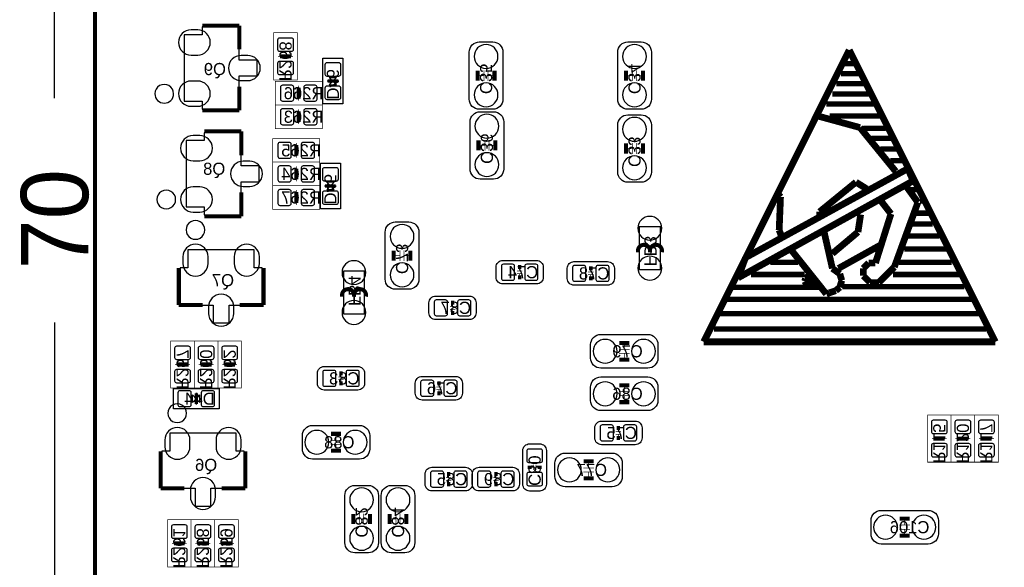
# Model space of a CAD drawing. Extents: x -4 to 120, y 0 to 74.
# Tile 2 of 10: x -3 to 34, y 18 to 38. Entities that reach past the tile are written whole.
import ezdxf

# ---------------------------------------------------------------- set-up
doc = ezdxf.new("R2010")
doc.units = 0
for name, color, linetype in [('BG_DIMENSION', 2, 'CONTINUOUS'), ('BG_OUTLINE', 23, 'CONTINUOUS'), ('BG_SILKSCREEN_BOTTOM', 23, 'CONTINUOUS'), ('PG_ASSEMBLY_BOTTOM', 231, 'CONTINUOUS'), ('PG_SILKSCREEN_BOTTOM', 23, 'CONTINUOUS'), ('PIN_BOTTOM', 132, 'CONTINUOUS'), ('RD_ASSEMBLY_BOTTOM', 254, 'CONTINUOUS')]:
    doc.layers.add(name, color=color, linetype=linetype)

msp = doc.modelspace()

# ---------------------------------------------------------------- linework, layer by layer
at = {"layer": 'BG_DIMENSION'}
for points in [[(-1.524, 35.5219), (-1.524, 69.99986)], [(-1.524, 27.0637), (-1.524, 0)]]:
    msp.add_lwpolyline(points, dxfattribs=at)
at = {"layer": 'BG_OUTLINE', "const_width": 0.1524}
msp.add_lwpolyline([(0, 1.4732), (0, 68.72986, -0.414214), (1.27, 69.99986), (118.72976, 69.99986, -0.414214), (119.99976, 68.72986), (119.99976, 1.27, -0.414214), (118.72976, 0), (1.27, 0, -0.414214), (0, 1.27), (0, 1.4732)], format="xyb", dxfattribs=at)
at = {"layer": 'BG_SILKSCREEN_BOTTOM'}
for points, const_width in [([(22.9616, 26.3398), (28.448, 37.338)], 0.254), ([(28.448, 37.338), (33.9598, 26.3398)], 0.254), ([(28.6766, 36.83), (28.2702, 36.83)], 0.2032), ([(28.8544, 36.449), (28.1432, 36.449)], 0.2032), ([(29.0068, 36.068), (27.9654, 36.068)], 0.2032), ([(29.1846, 35.687), (27.813, 35.687)], 0.2032), ([(29.3878, 35.306), (27.5844, 35.306)], 0.2032), ([(27.2796, 34.8488), (28.8544, 34.417)], 0.254), ([(29.591, 34.8488), (27.7114, 34.8488)], 0.2032), ([(28.8544, 34.417), (30.2006, 32.766)], 0.254), ([(29.8196, 34.3916), (28.9814, 34.3916)], 0.2032), ([(30.0482, 34.0106), (29.2862, 34.0106)], 0.2032), ([(30.2514, 33.6042), (29.6164, 33.6042)], 0.2032), ([(30.48, 33.1724), (29.9974, 33.1724)], 0.2032), ([(30.6578, 32.8676), (24.5364, 29.5148)], 0.254), ([(30.861, 32.4104), (30.6578, 32.8676)], 0.254), ([(24.257, 28.7528), (30.861, 32.4104)], 0.254), ([(28.702, 32.3596), (27.3304, 31.242)], 0.254), ([(29.1084, 32.1056), (28.702, 32.3596)], 0.254), ([(25.8572, 31.8008), (25.7556, 31.9278)], 0.254), ([(30.6324, 32.1564), (31.0388, 31.5976)], 0.254), ([(31.115, 32.0802), (30.7594, 32.0802)], 0.2032), ([(25.8064, 30.5562), (25.8572, 31.8008)], 0.254), ([(30.0228, 31.1658), (29.6672, 31.623)], 0.254), ([(31.0388, 31.5976), (30.1498, 29.1592)], 0.254), ([(31.2928, 31.6484), (31.115, 31.6484)], 0.2032), ([(27.3304, 31.242), (27.3304, 31.0388)], 0.254), ([(28.8798, 31.1404), (28.7782, 30.48)], 0.254), ([(29.4386, 29.3116), (30.0228, 31.1658)], 0.254), ([(31.4706, 31.1912), (30.988, 31.1912)], 0.2032), ([(31.5976, 30.7848), (30.8102, 30.7848)], 0.2032), ([(25.908, 30.2768), (25.8064, 30.5562)], 0.254), ([(27.5082, 30.4546), (27.813, 29.1084)], 0.254), ([(28.7782, 30.48), (27.813, 29.6672)], 0.254), ([(29.6418, 29.9974), (28.0416, 29.1084)], 0.254), ([(31.8516, 30.3276), (30.6832, 30.3276)], 0.2032), ([(27.5844, 28.1432), (26.289, 29.7688)], 0.254), ([(32.1056, 29.845), (30.5308, 29.845)], 0.2032), ([(24.5364, 29.5148), (24.257, 28.7528)], 0.254), ([(26.5176, 29.337), (25.4762, 29.337)], 0.2032), ([(28.9814, 29.1084), (29.1846, 29.3116)], 0.254), ([(29.1846, 29.3116), (29.4386, 29.3116)], 0.254), ([(32.3088, 29.337), (30.3276, 29.337)], 0.2032), ([(26.7716, 28.8798), (24.7396, 28.8798)], 0.2032), ([(27.813, 29.1084), (28.0924, 28.9052)], 0.254), ([(28.0924, 28.9052), (28.1686, 28.6512)], 0.254), ([(28.9814, 28.829), (28.9814, 29.1084)], 0.254), ([(30.1498, 29.1592), (29.5656, 28.575)], 0.254), ([(32.6898, 28.8798), (30.099, 28.8798)], 0.2032), ([(26.7716, 28.6258), (26.797, 28.7274)], 0.254), ([(26.8478, 28.4988), (26.7716, 28.6258)], 0.254), ([(26.797, 28.7274), (26.924, 28.829)], 0.254), ([(27.1526, 28.6512), (26.8478, 28.4988)], 0.254), ([(28.1686, 28.6512), (28.0924, 28.3972)], 0.254), ([(29.2354, 28.575), (28.9814, 28.829)], 0.254), ([(29.5656, 28.575), (29.2354, 28.575)], 0.254), ([(27.305, 28.3972), (24.0284, 28.3972)], 0.2032), ([(27.7114, 28.194), (27.5844, 28.1432)], 0.254), ([(27.94, 28.2702), (27.7114, 28.194)], 0.254), ([(28.0924, 28.3972), (27.94, 28.2702)], 0.254), ([(32.7914, 28.4226), (28.194, 28.4226)], 0.2032), ([(33.147, 27.94), (23.7744, 27.94)], 0.2032), ([(33.4264, 27.4066), (23.5458, 27.4066)], 0.2032), ([(33.6042, 26.8224), (23.3426, 26.8224)], 0.2032), ([(33.9598, 26.3398), (22.9616, 26.3398)], 0.254)]:
    msp.add_lwpolyline(points, dxfattribs=dict(at, const_width=const_width))
at = {"layer": 'PG_ASSEMBLY_BOTTOM'}
for points in [[(3.368802, 37.911024), (3.368802, 35.411156)], [(4.04368, 37.911024), (3.368802, 37.911024)], [(4.04368, 38.210998), (4.04368, 37.911024)], [(5.443728, 38.210998), (4.04368, 38.210998)], [(5.443728, 36.961064), (5.443728, 38.210998)], [(6.118606, 36.961064), (5.443728, 36.961064)], [(6.118606, 36.361116), (6.118606, 36.961064)], [(5.443728, 36.361116), (6.118606, 36.361116)], [(5.443728, 35.111182), (5.443728, 36.361116)], [(3.368802, 35.411156), (4.04368, 35.411156)], [(4.04368, 35.411156), (4.04368, 35.111182)], [(4.04368, 35.111182), (5.443728, 35.111182)], [(4.11988, 34.224722), (4.11988, 33.924748)], [(5.519928, 34.224722), (4.11988, 34.224722)], [(5.519928, 32.974788), (5.519928, 34.224722)], [(3.445002, 33.924748), (3.445002, 31.42488)], [(4.11988, 33.924748), (3.445002, 33.924748)], [(6.194806, 32.974788), (5.519928, 32.974788)], [(6.194806, 32.37484), (6.194806, 32.974788)], [(5.519928, 32.37484), (6.194806, 32.37484)], [(5.519928, 31.124906), (5.519928, 32.37484)], [(3.445002, 31.42488), (4.11988, 31.42488)], [(4.11988, 31.42488), (4.11988, 31.124906)], [(4.11988, 31.124906), (5.519928, 31.124906)], [(21.32965, 29.0703), (21.32965, 30.6705), (20.52955, 30.6705), (20.52955, 29.0703), (21.32965, 29.0703)], [(3.508756, 29.803598), (3.508756, 29.12872)], [(6.008624, 29.803598), (3.508756, 29.803598)], [(6.008624, 29.12872), (6.008624, 29.803598)], [(3.208782, 29.12872), (3.208782, 27.728672)], [(3.508756, 29.12872), (3.208782, 29.12872)], [(6.308598, 29.12872), (6.008624, 29.12872)], [(6.308598, 27.728672), (6.308598, 29.12872)], [(10.168636, 27.399234), (10.168636, 28.999434), (9.368536, 28.999434), (9.368536, 27.399234), (10.168636, 27.399234)], [(3.208782, 27.728672), (4.458716, 27.728672)], [(4.458716, 27.728672), (4.458716, 27.053794)], [(5.058664, 27.728672), (6.308598, 27.728672)], [(5.058664, 27.053794), (5.058664, 27.728672)], [(4.458716, 27.053794), (5.058664, 27.053794)], [(2.82448, 22.894798), (2.82448, 22.21992)], [(5.324348, 22.894798), (2.82448, 22.894798)], [(5.324348, 22.21992), (5.324348, 22.894798)], [(2.524506, 22.21992), (2.524506, 20.819872)], [(2.82448, 22.21992), (2.524506, 22.21992)], [(5.624322, 22.21992), (5.324348, 22.21992)], [(5.624322, 20.819872), (5.624322, 22.21992)], [(2.524506, 20.819872), (3.77444, 20.819872)], [(3.77444, 20.819872), (3.77444, 20.144994)], [(4.374388, 20.819872), (5.624322, 20.819872)], [(4.374388, 20.144994), (4.374388, 20.819872)], [(3.77444, 20.144994), (4.374388, 20.144994)]]:
    msp.add_lwpolyline(points, dxfattribs=at)
at = {"layer": 'PG_ASSEMBLY_BOTTOM', "const_width": 0.0254}
for points in [[(7.632954, 36.212018), (6.743954, 36.212018), (6.743954, 37.990018), (7.632954, 37.990018), (7.632954, 36.212018)], [(7.340854, 37.050218), (7.036054, 37.050218), (7.036054, 37.151818), (7.340854, 37.151818), (7.340854, 37.050218)], [(6.909054, 37.101018), (7.036054, 37.101018)], [(7.467854, 37.101018), (7.340854, 37.101018)], [(14.675104, 36.171632), (14.675104, 36.578032)], [(14.827504, 36.171632), (14.827504, 36.578032)], [(20.275296, 36.171632), (20.275296, 36.578032)], [(20.427696, 36.171632), (20.427696, 36.578032)], [(6.79704, 35.269932), (6.79704, 36.158932), (8.57504, 36.158932), (8.57504, 35.269932), (6.79704, 35.269932)], [(14.675104, 36.374832), (14.395704, 36.374832)], [(14.827504, 36.374832), (15.106904, 36.374832)], [(20.275296, 36.374832), (19.995896, 36.374832)], [(20.427696, 36.374832), (20.707096, 36.374832)], [(7.63524, 35.562032), (7.63524, 35.866832), (7.73684, 35.866832), (7.73684, 35.562032), (7.63524, 35.562032)], [(7.68604, 35.993832), (7.68604, 35.866832)], [(6.79704, 34.380932), (6.79704, 35.269932), (8.57504, 35.269932), (8.57504, 34.380932), (6.79704, 34.380932)], [(7.68604, 35.435032), (7.68604, 35.562032)], [(7.63524, 34.673032), (7.63524, 34.977832), (7.73684, 34.977832), (7.73684, 34.673032), (7.63524, 34.673032)], [(7.68604, 35.104832), (7.68604, 34.977832)], [(7.68604, 34.546032), (7.68604, 34.673032)], [(6.702552, 33.11525), (6.702552, 34.00425), (8.480552, 34.00425), (8.480552, 33.11525), (6.702552, 33.11525)], [(7.591552, 33.83915), (7.591552, 33.71215)], [(14.7066, 33.947354), (14.7066, 33.540954)], [(14.859, 33.947354), (14.859, 33.540954)], [(20.275296, 33.829752), (20.275296, 33.423352)], [(20.427696, 33.829752), (20.427696, 33.423352)], [(7.540752, 33.40735), (7.540752, 33.71215), (7.642352, 33.71215), (7.642352, 33.40735), (7.540752, 33.40735)], [(14.7066, 33.744154), (14.4272, 33.744154)], [(14.859, 33.744154), (15.1384, 33.744154)], [(20.275296, 33.626552), (19.995896, 33.626552)], [(20.427696, 33.626552), (20.707096, 33.626552)], [(6.702552, 32.22625), (6.702552, 33.11525), (8.480552, 33.11525), (8.480552, 32.22625), (6.702552, 32.22625)], [(7.591552, 33.28035), (7.591552, 33.40735)], [(7.540752, 32.51835), (7.540752, 32.82315), (7.642352, 32.82315), (7.642352, 32.51835), (7.540752, 32.51835)], [(7.591552, 32.95015), (7.591552, 32.82315)], [(7.591552, 32.39135), (7.591552, 32.51835)], [(6.702552, 31.33725), (6.702552, 32.22625), (8.480552, 32.22625), (8.480552, 31.33725), (6.702552, 31.33725)], [(7.540752, 31.62935), (7.540752, 31.93415), (7.642352, 31.93415), (7.642352, 31.62935), (7.540752, 31.62935)], [(7.591552, 32.06115), (7.591552, 31.93415)], [(7.591552, 31.50235), (7.591552, 31.62935)], [(11.5062, 29.3878), (11.5062, 29.7942)], [(11.6586, 29.3878), (11.6586, 29.7942)], [(11.5062, 29.591), (11.2268, 29.591)], [(11.6586, 29.591), (11.938, 29.591)], [(15.917672, 29.016452), (16.120872, 29.016452)], [(16.019272, 29.016452), (16.019272, 29.143452)], [(18.804128, 28.972256), (18.600928, 28.972256)], [(18.702528, 29.099256), (18.702528, 28.972256)], [(15.917672, 28.914852), (16.120872, 28.914852)], [(16.019272, 28.787852), (16.019272, 28.914852)], [(18.804128, 28.870656), (18.600928, 28.870656)], [(18.702528, 28.870656), (18.702528, 28.743656)], [(13.3858, 27.6733), (13.589, 27.6733)], [(13.3858, 27.5717), (13.589, 27.5717)], [(13.4874, 27.6733), (13.4874, 27.8003)], [(13.4874, 27.4447), (13.4874, 27.5717)], [(2.859532, 26.37536), (3.748532, 26.37536), (3.748532, 24.59736), (2.859532, 24.59736), (2.859532, 26.37536)], [(3.748532, 26.37536), (4.637532, 26.37536), (4.637532, 24.59736), (3.748532, 24.59736), (3.748532, 26.37536)], [(4.637532, 26.37536), (5.526532, 26.37536), (5.526532, 24.59736), (4.637532, 24.59736), (4.637532, 26.37536)], [(20.1676, 26.0604), (19.7612, 26.0604)], [(19.9644, 26.0604), (19.9644, 26.3398)], [(20.1676, 25.908), (19.7612, 25.908)], [(19.9644, 25.908), (19.9644, 25.6286)], [(3.024632, 25.48636), (3.151632, 25.48636)], [(3.151632, 25.53716), (3.456432, 25.53716), (3.456432, 25.43556), (3.151632, 25.43556), (3.151632, 25.53716)], [(3.583432, 25.48636), (3.456432, 25.48636)], [(3.913632, 25.48636), (4.040632, 25.48636)], [(4.040632, 25.53716), (4.345432, 25.53716), (4.345432, 25.43556), (4.040632, 25.43556), (4.040632, 25.53716)], [(4.472432, 25.48636), (4.345432, 25.48636)], [(4.802632, 25.48636), (4.929632, 25.48636)], [(4.929632, 25.53716), (5.234432, 25.53716), (5.234432, 25.43556), (4.929632, 25.43556), (4.929632, 25.53716)], [(5.361432, 25.48636), (5.234432, 25.48636)], [(9.380728, 25.016206), (9.177528, 25.016206)], [(9.380728, 24.914606), (9.177528, 24.914606)], [(9.279128, 25.143206), (9.279128, 25.016206)], [(9.279128, 24.914606), (9.279128, 24.787606)], [(12.869672, 24.641302), (13.072872, 24.641302)], [(12.869672, 24.539702), (13.072872, 24.539702)], [(12.971272, 24.641302), (12.971272, 24.768302)], [(12.971272, 24.412702), (12.971272, 24.539702)], [(19.9644, 24.4602), (19.9644, 24.7396)], [(20.1676, 24.4602), (19.7612, 24.4602)], [(20.1676, 24.3078), (19.7612, 24.3078)], [(19.9644, 24.3078), (19.9644, 24.0284)], [(32.290258, 21.805392), (31.401258, 21.805392), (31.401258, 23.583392), (32.290258, 23.583392), (32.290258, 21.805392)], [(33.179258, 21.805392), (32.290258, 21.805392), (32.290258, 23.583392), (33.179258, 23.583392), (33.179258, 21.805392)], [(34.068258, 21.805392), (33.179258, 21.805392), (33.179258, 23.583392), (34.068258, 23.583392), (34.068258, 21.805392)], [(19.743928, 23.085552), (19.743928, 22.958552)], [(9.0932, 22.6314), (9.0932, 22.9108)], [(19.845528, 22.958552), (19.642328, 22.958552)], [(19.845528, 22.856952), (19.642328, 22.856952)], [(19.743928, 22.856952), (19.743928, 22.729952)], [(31.566358, 22.694392), (31.693358, 22.694392)], [(31.998158, 22.643592), (31.693358, 22.643592), (31.693358, 22.745192), (31.998158, 22.745192), (31.998158, 22.643592)], [(32.125158, 22.694392), (31.998158, 22.694392)], [(32.455358, 22.694392), (32.582358, 22.694392)], [(32.887158, 22.643592), (32.582358, 22.643592), (32.582358, 22.745192), (32.887158, 22.745192), (32.887158, 22.643592)], [(33.014158, 22.694392), (32.887158, 22.694392)], [(33.344358, 22.694392), (33.471358, 22.694392)], [(33.776158, 22.643592), (33.471358, 22.643592), (33.471358, 22.745192), (33.776158, 22.745192), (33.776158, 22.643592)], [(33.903158, 22.694392), (33.776158, 22.694392)], [(9.2964, 22.6314), (8.89, 22.6314)], [(9.2964, 22.479), (8.89, 22.479)], [(9.0932, 22.479), (9.0932, 22.1996)], [(16.532098, 21.607272), (16.405098, 21.607272)], [(16.532098, 21.505672), (16.532098, 21.708872)], [(16.633698, 21.505672), (16.633698, 21.708872)], [(16.760698, 21.607272), (16.633698, 21.607272)], [(18.8214, 21.59), (18.415, 21.59)], [(18.6182, 21.59), (18.6182, 21.8694)], [(13.444728, 21.218144), (13.241528, 21.218144)], [(13.343128, 21.345144), (13.343128, 21.218144)], [(15.019528, 21.218144), (15.222728, 21.218144)], [(15.121128, 21.218144), (15.121128, 21.345144)], [(18.8214, 21.4376), (18.415, 21.4376)], [(18.6182, 21.4376), (18.6182, 21.1582)], [(13.444728, 21.116544), (13.241528, 21.116544)], [(13.343128, 21.116544), (13.343128, 20.989544)], [(15.019528, 21.116544), (15.222728, 21.116544)], [(15.121128, 20.989544), (15.121128, 21.116544)], [(9.9822, 19.8628), (9.9822, 19.4564)], [(10.1346, 19.8628), (10.1346, 19.4564)], [(11.3538, 19.8628), (11.3538, 19.4564)], [(11.5062, 19.8628), (11.5062, 19.4564)], [(30.543246, 19.431), (30.543246, 19.7104)], [(2.73685, 19.637248), (3.62585, 19.637248), (3.62585, 17.859248), (2.73685, 17.859248), (2.73685, 19.637248)], [(3.62585, 19.637248), (4.51485, 19.637248), (4.51485, 17.859248), (3.62585, 17.859248), (3.62585, 19.637248)], [(4.51485, 19.637248), (5.40385, 19.637248), (5.40385, 17.859248), (4.51485, 17.859248), (4.51485, 19.637248)], [(9.9822, 19.6596), (9.7028, 19.6596)], [(10.1346, 19.6596), (10.414, 19.6596)], [(11.3538, 19.6596), (11.0744, 19.6596)], [(11.5062, 19.6596), (11.7856, 19.6596)], [(30.340046, 19.431), (30.746446, 19.431)], [(30.340046, 19.2786), (30.746446, 19.2786)], [(30.543246, 19.2786), (30.543246, 18.9992)], [(2.90195, 18.748248), (3.02895, 18.748248)], [(3.02895, 18.799048), (3.33375, 18.799048), (3.33375, 18.697448), (3.02895, 18.697448), (3.02895, 18.799048)], [(3.46075, 18.748248), (3.33375, 18.748248)], [(3.79095, 18.748248), (3.91795, 18.748248)], [(3.91795, 18.799048), (4.22275, 18.799048), (4.22275, 18.697448), (3.91795, 18.697448), (3.91795, 18.799048)], [(4.34975, 18.748248), (4.22275, 18.748248)], [(4.67995, 18.748248), (4.80695, 18.748248)], [(4.80695, 18.799048), (5.11175, 18.799048), (5.11175, 18.697448), (4.80695, 18.697448), (4.80695, 18.799048)], [(5.23875, 18.748248), (5.11175, 18.748248)]]:
    msp.add_lwpolyline(points, dxfattribs=at)
at = {"layer": 'PG_ASSEMBLY_BOTTOM'}
for points in [[(15.005304, 35.104832), (14.497304, 35.104832, -0.414214), (14.116304, 35.485832), (14.116304, 37.263832, -0.414214), (14.497304, 37.644832), (15.005304, 37.644832, -0.414214), (15.386304, 37.263832), (15.386304, 35.485832, -0.414214), (15.005304, 35.104832)], [(20.605496, 35.104832), (20.097496, 35.104832, -0.414214), (19.716496, 35.485832), (19.716496, 37.263832, -0.414214), (20.097496, 37.644832), (20.605496, 37.644832, -0.414214), (20.986496, 37.263832), (20.986496, 35.485832, -0.414214), (20.605496, 35.104832)], [(14.5288, 35.014154), (15.0368, 35.014154, -0.414214), (15.4178, 34.633154), (15.4178, 32.855154, -0.414214), (15.0368, 32.474154), (14.5288, 32.474154, -0.414214), (14.1478, 32.855154), (14.1478, 34.633154, -0.414214), (14.5288, 35.014154)], [(20.097496, 34.896552), (20.605496, 34.896552, -0.414214), (20.986496, 34.515552), (20.986496, 32.737552, -0.414214), (20.605496, 32.356552), (20.097496, 32.356552, -0.414214), (19.716496, 32.737552), (19.716496, 34.515552, -0.414214), (20.097496, 34.896552)], [(11.8364, 28.321), (11.3284, 28.321, -0.414214), (10.9474, 28.702), (10.9474, 30.48, -0.414214), (11.3284, 30.861), (11.8364, 30.861, -0.414214), (12.2174, 30.48), (12.2174, 28.702, -0.414214), (11.8364, 28.321)], [(15.130272, 28.775152), (15.130272, 29.156152, -0.414214), (15.384272, 29.410152), (16.654272, 29.410152, -0.414214), (16.908272, 29.156152), (16.908272, 28.775152, -0.414214), (16.654272, 28.521152), (15.384272, 28.521152, -0.414214), (15.130272, 28.775152)], [(19.591528, 29.111956), (19.591528, 28.730956, -0.414214), (19.337528, 28.476956), (18.067528, 28.476956, -0.414214), (17.813528, 28.730956), (17.813528, 29.111956, -0.414214), (18.067528, 29.365956), (19.337528, 29.365956, -0.414214), (19.591528, 29.111956)], [(12.5984, 27.432), (12.5984, 27.813, -0.414214), (12.8524, 28.067), (14.1224, 28.067, -0.414214), (14.3764, 27.813), (14.3764, 27.432, -0.414214), (14.1224, 27.178), (12.8524, 27.178, -0.414214), (12.5984, 27.432)], [(21.2344, 26.2382), (21.2344, 25.7302, -0.414214), (20.8534, 25.3492), (19.0754, 25.3492, -0.414214), (18.6944, 25.7302), (18.6944, 26.2382, -0.414214), (19.0754, 26.6192), (20.8534, 26.6192, -0.414214), (21.2344, 26.2382)], [(10.168128, 25.155906), (10.168128, 24.774906, -0.414214), (9.914128, 24.520906), (8.644128, 24.520906, -0.414214), (8.390128, 24.774906), (8.390128, 25.155906, -0.414214), (8.644128, 25.409906), (9.914128, 25.409906, -0.414214), (10.168128, 25.155906)], [(12.082272, 24.400002), (12.082272, 24.781002, -0.414214), (12.336272, 25.035002), (13.606272, 25.035002, -0.414214), (13.860272, 24.781002), (13.860272, 24.400002, -0.414214), (13.606272, 24.146002), (12.336272, 24.146002, -0.414214), (12.082272, 24.400002)], [(21.2344, 24.638), (21.2344, 24.13, -0.414214), (20.8534, 23.749), (19.0754, 23.749, -0.414214), (18.6944, 24.13), (18.6944, 24.638, -0.414214), (19.0754, 25.019), (20.8534, 25.019, -0.414214), (21.2344, 24.638)], [(10.3632, 22.8092), (10.3632, 22.3012, -0.414214), (9.9822, 21.9202), (8.2042, 21.9202, -0.414214), (7.8232, 22.3012), (7.8232, 22.8092, -0.414214), (8.2042, 23.1902), (9.9822, 23.1902, -0.414214), (10.3632, 22.8092)], [(20.632928, 23.098252), (20.632928, 22.717252, -0.414214), (20.378928, 22.463252), (19.108928, 22.463252, -0.414214), (18.854928, 22.717252), (18.854928, 23.098252, -0.414214), (19.108928, 23.352252), (20.378928, 23.352252, -0.414214), (20.632928, 23.098252)], [(16.773398, 20.718272), (16.392398, 20.718272, -0.414214), (16.138398, 20.972272), (16.138398, 22.242272, -0.414214), (16.392398, 22.496272), (16.773398, 22.496272, -0.414214), (17.027398, 22.242272), (17.027398, 20.972272, -0.414214), (16.773398, 20.718272)], [(19.8882, 21.7678), (19.8882, 21.2598, -0.414214), (19.5072, 20.8788), (17.7292, 20.8788, -0.414214), (17.3482, 21.2598), (17.3482, 21.7678, -0.414214), (17.7292, 22.1488), (19.5072, 22.1488, -0.414214), (19.8882, 21.7678)], [(14.232128, 21.357844), (14.232128, 20.976844, -0.414214), (13.978128, 20.722844), (12.708128, 20.722844, -0.414214), (12.454128, 20.976844), (12.454128, 21.357844, -0.414214), (12.708128, 21.611844), (13.978128, 21.611844, -0.414214), (14.232128, 21.357844)], [(14.232128, 20.976844), (14.232128, 21.357844, -0.414214), (14.486128, 21.611844), (15.756128, 21.611844, -0.414214), (16.010128, 21.357844), (16.010128, 20.976844, -0.414214), (15.756128, 20.722844), (14.486128, 20.722844, -0.414214), (14.232128, 20.976844)], [(9.8044, 20.9296), (10.3124, 20.9296, -0.414214), (10.6934, 20.5486), (10.6934, 18.7706, -0.414214), (10.3124, 18.3896), (9.8044, 18.3896, -0.414214), (9.4234, 18.7706), (9.4234, 20.5486, -0.414214), (9.8044, 20.9296)], [(11.176, 20.9296), (11.684, 20.9296, -0.414214), (12.065, 20.5486), (12.065, 18.7706, -0.414214), (11.684, 18.3896), (11.176, 18.3896, -0.414214), (10.795, 18.7706), (10.795, 20.5486, -0.414214), (11.176, 20.9296)], [(29.273246, 19.1008), (29.273246, 19.6088, -0.414214), (29.654246, 19.9898), (31.432246, 19.9898, -0.414214), (31.813246, 19.6088), (31.813246, 19.1008, -0.414214), (31.432246, 18.7198), (29.654246, 18.7198, -0.414214), (29.273246, 19.1008)]]:
    msp.add_lwpolyline(points, format="xyb", dxfattribs=at)
for points in [[(9.355074, 37.029898), (9.355074, 35.30981), (8.595106, 35.30981), (8.595106, 37.029898)], [(8.500618, 31.355284), (8.500618, 33.075372), (9.260586, 33.075372), (9.260586, 31.355284)], [(2.959354, 24.577294), (4.679442, 24.577294), (4.679442, 23.817326), (2.959354, 23.817326)]]:
    msp.add_lwpolyline(points, close=True, dxfattribs=at)
for points in [[(2.967482, 35.691064, 1), (2.259926, 35.691116, 1)], [(3.043682, 31.704788, 1), (2.336126, 31.70484, 1)], [(4.142486, 30.55874, 1), (3.434894, 30.558652, 1)], [(3.45821, 23.64994, 1), (2.750618, 23.649852, 1)]]:
    msp.add_lwpolyline(points, format="xyb", close=True, dxfattribs=at)
at = {"layer": 'PG_SILKSCREEN_BOTTOM'}
for points, const_width in [([(5.443728, 38.261036), (4.04368, 38.261036)], 0.1524), ([(5.443728, 37.361114), (5.443728, 38.261036)], 0.1524), ([(6.985254, 37.101018), (7.391654, 37.101018)], 0.1524), ([(14.433804, 36.184332), (14.433804, 36.565332)], 0.1524), ([(15.068804, 36.184332), (15.068804, 36.565332)], 0.1524), ([(20.033996, 36.184332), (20.033996, 36.565332)], 0.1524), ([(20.668996, 36.184332), (20.668996, 36.565332)], 0.1524), ([(5.443728, 35.061144), (5.443728, 35.961066)], 0.1524), ([(8.775192, 36.169854), (9.174988, 36.169854)], 0.130048), ([(7.68604, 35.917632), (7.68604, 35.511232)], 0.1524), ([(4.04368, 35.061144), (5.443728, 35.061144)], 0.1524), ([(7.68604, 35.028632), (7.68604, 34.622232)], 0.1524), ([(5.519928, 34.27476), (4.11988, 34.27476)], 0.1524), ([(5.519928, 33.374838), (5.519928, 34.27476)], 0.1524), ([(7.591552, 33.76295), (7.591552, 33.35655)], 0.1524), ([(14.4653, 33.934654), (14.4653, 33.553654)], 0.1524), ([(15.1003, 33.934654), (15.1003, 33.553654)], 0.1524), ([(20.033996, 33.817052), (20.033996, 33.436052)], 0.1524), ([(20.668996, 33.817052), (20.668996, 33.436052)], 0.1524), ([(7.591552, 32.87395), (7.591552, 32.46755)], 0.1524), ([(5.519928, 31.074868), (5.519928, 31.97479)], 0.1524), ([(7.591552, 31.98495), (7.591552, 31.57855)], 0.1524), ([(9.0805, 32.215328), (8.680704, 32.215328)], 0.130048), ([(4.11988, 31.074868), (5.519928, 31.074868)], 0.1524), ([(11.2649, 29.4005), (11.2649, 29.7815)], 0.1524), ([(11.8999, 29.4005), (11.8999, 29.7815)], 0.1524), ([(3.158744, 29.12872), (3.158744, 27.728672)], 0.1524), ([(6.358636, 27.728672), (6.358636, 29.12872)], 0.1524), ([(15.955772, 29.156152), (16.082772, 29.156152)], 0.1524), ([(18.639028, 29.111956), (18.766028, 29.111956)], 0.1524), ([(16.082772, 28.775152), (15.955772, 28.775152)], 0.1524), ([(18.766028, 28.730956), (18.639028, 28.730956)], 0.1524), ([(13.4239, 27.813), (13.5509, 27.813)], 0.1524), ([(3.158744, 27.728672), (4.058666, 27.728672)], 0.1524), ([(5.458714, 27.728672), (6.358636, 27.728672)], 0.1524), ([(13.5509, 27.432), (13.4239, 27.432)], 0.1524), ([(20.1549, 26.3017), (19.7739, 26.3017)], 0.1524), ([(20.1549, 25.6667), (19.7739, 25.6667)], 0.1524), ([(3.507232, 25.48636), (3.100832, 25.48636)], 0.1524), ([(4.396232, 25.48636), (3.989832, 25.48636)], 0.1524), ([(5.285232, 25.48636), (4.878832, 25.48636)], 0.1524), ([(9.215628, 25.155906), (9.342628, 25.155906)], 0.1524), ([(9.342628, 24.774906), (9.215628, 24.774906)], 0.1524), ([(12.907772, 24.781002), (13.034772, 24.781002)], 0.1524), ([(20.1549, 24.7015), (19.7739, 24.7015)], 0.1524), ([(3.819398, 23.997412), (3.819398, 24.397208)], 0.130048), ([(13.034772, 24.400002), (12.907772, 24.400002)], 0.1524), ([(20.1549, 24.0665), (19.7739, 24.0665)], 0.1524), ([(19.680428, 23.098252), (19.807428, 23.098252)], 0.1524), ([(9.2837, 22.8727), (8.9027, 22.8727)], 0.1524), ([(19.807428, 22.717252), (19.680428, 22.717252)], 0.1524), ([(31.642558, 22.694392), (32.048958, 22.694392)], 0.1524), ([(32.531558, 22.694392), (32.937958, 22.694392)], 0.1524), ([(33.420558, 22.694392), (33.826958, 22.694392)], 0.1524), ([(2.474468, 22.21992), (2.474468, 20.819872)], 0.1524), ([(5.67436, 20.819872), (5.67436, 22.21992)], 0.1524), ([(9.2837, 22.2377), (8.9027, 22.2377)], 0.1524), ([(16.392398, 21.543772), (16.392398, 21.670772)], 0.1524), ([(16.773398, 21.670772), (16.773398, 21.543772)], 0.1524), ([(18.8087, 21.8313), (18.4277, 21.8313)], 0.1524), ([(13.279628, 21.357844), (13.406628, 21.357844)], 0.1524), ([(15.057628, 21.357844), (15.184628, 21.357844)], 0.1524), ([(18.8087, 21.1963), (18.4277, 21.1963)], 0.1524), ([(2.474468, 20.819872), (3.37439, 20.819872)], 0.1524), ([(4.774438, 20.819872), (5.67436, 20.819872)], 0.1524), ([(13.406628, 20.976844), (13.279628, 20.976844)], 0.1524), ([(15.184628, 20.976844), (15.057628, 20.976844)], 0.1524), ([(9.7409, 19.8501), (9.7409, 19.4691)], 0.1524), ([(10.3759, 19.8501), (10.3759, 19.4691)], 0.1524), ([(11.1125, 19.8501), (11.1125, 19.4691)], 0.1524), ([(11.7475, 19.8501), (11.7475, 19.4691)], 0.1524), ([(30.352746, 19.6723), (30.733746, 19.6723)], 0.1524), ([(30.352746, 19.0373), (30.733746, 19.0373)], 0.1524), ([(3.38455, 18.748248), (2.97815, 18.748248)], 0.1524), ([(4.27355, 18.748248), (3.86715, 18.748248)], 0.1524), ([(5.16255, 18.748248), (4.75615, 18.748248)], 0.1524)]:
    msp.add_lwpolyline(points, dxfattribs=dict(at, const_width=const_width))
for points in [[(2.967482, 35.691064, 1), (2.259926, 35.691116, 1)], [(3.043682, 31.704788, 1), (2.336126, 31.70484, 1)], [(4.142486, 30.55874, 1), (3.434894, 30.558652, 1)], [(3.45821, 23.64994, 1), (2.750618, 23.649852, 1)]]:
    msp.add_lwpolyline(points, format="xyb", close=True, dxfattribs=at)
for points in [[(8.97509, 36.169854), (8.835136, 36.309808), (9.115044, 36.309808)], [(8.97509, 36.169854), (8.835136, 36.0299), (9.115044, 36.0299)], [(8.880602, 32.215328), (9.020556, 32.355282), (8.740648, 32.355282)], [(8.880602, 32.215328), (9.020556, 32.075374), (8.740648, 32.075374)], [(3.819398, 24.19731), (3.679444, 24.057356), (3.679444, 24.337264)], [(3.819398, 24.19731), (3.959352, 24.057356), (3.959352, 24.337264)]]:
    msp.add_lwpolyline(points, close=True, dxfattribs=at)
at = {"layer": 'PG_SILKSCREEN_BOTTOM', "const_width": 0.1524}
for points in [[(20.479512, 29.71546), (20.479512, 29.770324, -1.11689), (20.9296, 29.720286)], [(20.9296, 29.71546), (20.9296, 29.770324, -1.116858), (21.379688, 29.720286)], [(9.318498, 28.044394), (9.318498, 28.099258, -1.11689), (9.768586, 28.04922)], [(9.768586, 28.044394), (9.768586, 28.099258, -1.116858), (10.218674, 28.04922)]]:
    msp.add_lwpolyline(points, format="xyb", dxfattribs=at)
at = {"layer": 'PIN_BOTTOM'}
for points in [[(3.875786, 38.102032), (3.62585, 38.102032, 1), (3.62585, 37.152072), (3.875786, 37.152072, 1)], [(6.88848, 37.715952), (6.88848, 37.36594, 0.415686), (6.96341, 37.29101), (7.413498, 37.29101, 0.415686), (7.488428, 37.36594), (7.488428, 37.715952, 0.415686), (7.413498, 37.790882), (6.96341, 37.790882, 0.415686)], [(15.201265, 37.098986), (15.201265, 37.098986, 1), (14.301343, 37.098986), (14.301343, 37.098986, 1)], [(20.801457, 37.098986), (20.801457, 37.098986, 1), (19.901535, 37.098986), (19.901535, 37.098986, 1)], [(5.761736, 37.13607), (5.5118, 37.13607, 1), (5.5118, 36.18611), (5.761736, 36.18611, 1)], [(6.88848, 36.836096), (6.88848, 36.486084, 0.415686), (6.96341, 36.411154), (7.413498, 36.411154, 0.415686), (7.488428, 36.486084), (7.488428, 36.836096, 0.415686), (7.413498, 36.911026), (6.96341, 36.911026, 0.415686)], [(9.275064, 36.434776), (9.275064, 36.784788, 0.415686), (9.200134, 36.859718), (8.750046, 36.859718, 0.415686), (8.675116, 36.784788), (8.675116, 36.434776, 0.415686), (8.750046, 36.359846), (9.200134, 36.359846, 0.415686)], [(3.875786, 36.170108), (3.62585, 36.170108, 1), (3.62585, 35.220148), (3.875786, 35.220148, 1)], [(15.201265, 35.650678), (15.201265, 35.650678, 1), (14.301343, 35.650678), (14.301343, 35.650678, 1)], [(20.801457, 35.650678), (20.801457, 35.650678, 1), (19.901535, 35.650678), (19.901535, 35.650678, 1)], [(7.421118, 36.014406), (7.071106, 36.014406, 0.415686), (6.996176, 35.939476), (6.996176, 35.489388, 0.415686), (7.071106, 35.414458), (7.421118, 35.414458, 0.415686), (7.496048, 35.489388), (7.496048, 35.939476, 0.415686)], [(8.300974, 36.014406), (7.950962, 36.014406, 0.415686), (7.876032, 35.939476), (7.876032, 35.489388, 0.415686), (7.950962, 35.414458), (8.300974, 35.414458, 0.415686), (8.375904, 35.489388), (8.375904, 35.939476, 0.415686)], [(9.275064, 35.55492), (9.275064, 35.904932, 0.415686), (9.200134, 35.979862), (8.750046, 35.979862, 0.415686), (8.675116, 35.904932), (8.675116, 35.55492, 0.415686), (8.750046, 35.47999), (9.200134, 35.47999, 0.415686)], [(7.421118, 35.125406), (7.071106, 35.125406, 0.415686), (6.996176, 35.050476), (6.996176, 34.600388, 0.415686), (7.071106, 34.525458), (7.421118, 34.525458, 0.415686), (7.496048, 34.600388), (7.496048, 35.050476, 0.415686)], [(8.300974, 35.125406), (7.950962, 35.125406, 0.415686), (7.876032, 35.050476), (7.876032, 34.600388, 0.415686), (7.950962, 34.525458), (8.300974, 34.525458, 0.415686), (8.375904, 34.600388), (8.375904, 35.050476, 0.415686)], [(14.332839, 34.468308), (14.332839, 34.468308, 1), (15.232761, 34.468308), (15.232761, 34.468308, 1)], [(19.901535, 34.350706), (19.901535, 34.350706, 1), (20.801457, 34.350706), (20.801457, 34.350706, 1)], [(3.951986, 34.115756), (3.70205, 34.115756, 1), (3.70205, 33.165796), (3.951986, 33.165796, 1)], [(7.32663, 33.859724), (6.976618, 33.859724, 0.415686), (6.901688, 33.784794), (6.901688, 33.334706, 0.415686), (6.976618, 33.259776), (7.32663, 33.259776, 0.415686), (7.40156, 33.334706), (7.40156, 33.784794, 0.415686)], [(8.206486, 33.859724), (7.856474, 33.859724, 0.415686), (7.781544, 33.784794), (7.781544, 33.334706, 0.415686), (7.856474, 33.259776), (8.206486, 33.259776, 0.415686), (8.281416, 33.334706), (8.281416, 33.784794, 0.415686)], [(14.332839, 33.02), (14.332839, 33.02, 1), (15.232761, 33.02), (15.232761, 33.02, 1)], [(5.837936, 33.149794), (5.588, 33.149794, 1), (5.588, 32.199834), (5.837936, 32.199834, 1)], [(19.901535, 32.902398), (19.901535, 32.902398, 1), (20.801457, 32.902398), (20.801457, 32.902398, 1)], [(7.32663, 32.970724), (6.976618, 32.970724, 0.415686), (6.901688, 32.895794), (6.901688, 32.445706, 0.415686), (6.976618, 32.370776), (7.32663, 32.370776, 0.415686), (7.40156, 32.445706), (7.40156, 32.895794, 0.415686)], [(8.206486, 32.970724), (7.856474, 32.970724, 0.415686), (7.781544, 32.895794), (7.781544, 32.445706, 0.415686), (7.856474, 32.370776), (8.206486, 32.370776, 0.415686), (8.281416, 32.445706), (8.281416, 32.895794, 0.415686)], [(8.580628, 32.830262), (8.580628, 32.48025, 0.415686), (8.655558, 32.40532), (9.105646, 32.40532, 0.415686), (9.180576, 32.48025), (9.180576, 32.830262, 0.415686), (9.105646, 32.905192), (8.655558, 32.905192, 0.415686)], [(3.951986, 32.183832), (3.70205, 32.183832, 1), (3.70205, 31.233872), (3.951986, 31.233872, 1)], [(7.32663, 32.081724), (6.976618, 32.081724, 0.415686), (6.901688, 32.006794), (6.901688, 31.556706, 0.415686), (6.976618, 31.481776), (7.32663, 31.481776, 0.415686), (7.40156, 31.556706), (7.40156, 32.006794, 0.415686)], [(8.206486, 32.081724), (7.856474, 32.081724, 0.415686), (7.781544, 32.006794), (7.781544, 31.556706, 0.415686), (7.856474, 31.481776), (8.206486, 31.481776, 0.415686), (8.281416, 31.556706), (8.281416, 32.006794, 0.415686)], [(8.580628, 31.950406), (8.580628, 31.600394, 0.415686), (8.655558, 31.525464), (9.105646, 31.525464, 0.415686), (9.180576, 31.600394), (9.180576, 31.950406, 0.415686), (9.105646, 32.025336), (8.655558, 32.025336, 0.415686)], [(21.379561, 30.620462), (21.379561, 30.620462, 1), (20.479639, 30.620462), (20.479639, 30.620462, 1)], [(12.032361, 30.315154), (12.032361, 30.315154, 1), (11.132439, 30.315154), (11.132439, 30.315154, 1)], [(4.267708, 29.296614), (4.267708, 29.54655, 1), (3.317748, 29.54655), (3.317748, 29.296614, 1)], [(6.199632, 29.296614), (6.199632, 29.54655, 1), (5.249672, 29.54655), (5.249672, 29.296614, 1)], [(10.218547, 28.949396), (10.218547, 28.949396, 1), (9.318625, 28.949396), (9.318625, 28.949396, 1)], [(21.379561, 29.120338), (21.379561, 29.120338, 1), (20.479639, 29.120338), (20.479639, 29.120338, 1)], [(12.032361, 28.866846), (12.032361, 28.866846, 1), (11.132439, 28.866846), (11.132439, 28.866846, 1)], [(15.75435, 29.265626), (15.404338, 29.265626, 0.415686), (15.329408, 29.190696), (15.329408, 28.740608, 0.415686), (15.404338, 28.665678), (15.75435, 28.665678, 0.415686), (15.82928, 28.740608), (15.82928, 29.190696, 0.415686)], [(16.634206, 29.265626), (16.284194, 29.265626, 0.415686), (16.209264, 29.190696), (16.209264, 28.740608, 0.415686), (16.284194, 28.665678), (16.634206, 28.665678, 0.415686), (16.709136, 28.740608), (16.709136, 29.190696, 0.415686)], [(18.087594, 28.621482), (18.437606, 28.621482, 0.415686), (18.512536, 28.696412), (18.512536, 29.1465, 0.415686), (18.437606, 29.22143), (18.087594, 29.22143, 0.415686), (18.012664, 29.1465), (18.012664, 28.696412, 0.415686)], [(18.96745, 28.621482), (19.317462, 28.621482, 0.415686), (19.392392, 28.696412), (19.392392, 29.1465, 0.415686), (19.317462, 29.22143), (18.96745, 29.22143, 0.415686), (18.89252, 29.1465), (18.89252, 28.696412, 0.415686)], [(5.23367, 27.410664), (5.23367, 27.6606, 1), (4.28371, 27.6606), (4.28371, 27.410664, 1)], [(10.218547, 27.449272), (10.218547, 27.449272, 1), (9.318625, 27.449272), (9.318625, 27.449272, 1)], [(13.222478, 27.922474), (12.872466, 27.922474, 0.415686), (12.797536, 27.847544), (12.797536, 27.397456, 0.415686), (12.872466, 27.322526), (13.222478, 27.322526, 0.415686), (13.297408, 27.397456), (13.297408, 27.847544, 0.415686)], [(14.102334, 27.922474), (13.752322, 27.922474, 0.415686), (13.677392, 27.847544), (13.677392, 27.397456, 0.415686), (13.752322, 27.322526), (14.102334, 27.322526, 0.415686), (14.177264, 27.397456), (14.177264, 27.847544, 0.415686)], [(19.240246, 26.434161), (19.240246, 26.434161, 1), (19.240246, 25.534239), (19.240246, 25.534239, 1)], [(20.688554, 26.434161), (20.688554, 26.434161, 1), (20.688554, 25.534239), (20.688554, 25.534239, 1)], [(3.604006, 25.751282), (3.604006, 26.101294, 0.415686), (3.529076, 26.176224), (3.078988, 26.176224, 0.415686), (3.004058, 26.101294), (3.004058, 25.751282, 0.415686), (3.078988, 25.676352), (3.529076, 25.676352, 0.415686)], [(4.493006, 25.751282), (4.493006, 26.101294, 0.415686), (4.418076, 26.176224), (3.967988, 26.176224, 0.415686), (3.893058, 26.101294), (3.893058, 25.751282, 0.415686), (3.967988, 25.676352), (4.418076, 25.676352, 0.415686)], [(5.382006, 25.751282), (5.382006, 26.101294, 0.415686), (5.307076, 26.176224), (4.856988, 26.176224, 0.415686), (4.782058, 26.101294), (4.782058, 25.751282, 0.415686), (4.856988, 25.676352), (5.307076, 25.676352, 0.415686)], [(3.604006, 24.871426), (3.604006, 25.221438, 0.415686), (3.529076, 25.296368), (3.078988, 25.296368, 0.415686), (3.004058, 25.221438), (3.004058, 24.871426, 0.415686), (3.078988, 24.796496), (3.529076, 24.796496, 0.415686)], [(4.493006, 24.871426), (4.493006, 25.221438, 0.415686), (4.418076, 25.296368), (3.967988, 25.296368, 0.415686), (3.893058, 25.221438), (3.893058, 24.871426, 0.415686), (3.967988, 24.796496), (4.418076, 24.796496, 0.415686)], [(5.382006, 24.871426), (5.382006, 25.221438, 0.415686), (5.307076, 25.296368), (4.856988, 25.296368, 0.415686), (4.782058, 25.221438), (4.782058, 24.871426, 0.415686), (4.856988, 24.796496), (5.307076, 24.796496, 0.415686)], [(8.664194, 24.665432), (9.014206, 24.665432, 0.415686), (9.089136, 24.740362), (9.089136, 25.19045, 0.415686), (9.014206, 25.26538), (8.664194, 25.26538, 0.415686), (8.589264, 25.19045), (8.589264, 24.740362, 0.415686)], [(9.54405, 24.665432), (9.894062, 24.665432, 0.415686), (9.968992, 24.740362), (9.968992, 25.19045, 0.415686), (9.894062, 25.26538), (9.54405, 25.26538, 0.415686), (9.46912, 25.19045), (9.46912, 24.740362, 0.415686)], [(12.70635, 24.890476), (12.356338, 24.890476, 0.415686), (12.281408, 24.815546), (12.281408, 24.365458, 0.415686), (12.356338, 24.290528), (12.70635, 24.290528, 0.415686), (12.78128, 24.365458), (12.78128, 24.815546, 0.415686)], [(13.586206, 24.890476), (13.236194, 24.890476, 0.415686), (13.161264, 24.815546), (13.161264, 24.365458, 0.415686), (13.236194, 24.290528), (13.586206, 24.290528, 0.415686), (13.661136, 24.365458), (13.661136, 24.815546, 0.415686)], [(19.240246, 24.833961), (19.240246, 24.833961, 1), (19.240246, 23.934039), (19.240246, 23.934039, 1)], [(20.688554, 24.833961), (20.688554, 24.833961, 1), (20.688554, 23.934039), (20.688554, 23.934039, 1)], [(3.554476, 24.497284), (3.204464, 24.497284, 0.415686), (3.129534, 24.422354), (3.129534, 23.972266, 0.415686), (3.204464, 23.897336), (3.554476, 23.897336, 0.415686), (3.629406, 23.972266), (3.629406, 24.422354, 0.415686)], [(4.434332, 24.497284), (4.08432, 24.497284, 0.415686), (4.00939, 24.422354), (4.00939, 23.972266, 0.415686), (4.08432, 23.897336), (4.434332, 23.897336, 0.415686), (4.509262, 23.972266), (4.509262, 24.422354, 0.415686)], [(3.583432, 22.387814), (3.583432, 22.63775, 1), (2.633472, 22.63775), (2.633472, 22.387814, 1)], [(5.515356, 22.387814), (5.515356, 22.63775, 1), (4.565396, 22.63775), (4.565396, 22.387814, 1)], [(19.128994, 22.607778), (19.479006, 22.607778, 0.415686), (19.553936, 22.682708), (19.553936, 23.132796, 0.415686), (19.479006, 23.207726), (19.128994, 23.207726, 0.415686), (19.054064, 23.132796), (19.054064, 22.682708, 0.415686)], [(20.00885, 22.607778), (20.358862, 22.607778, 0.415686), (20.433792, 22.682708), (20.433792, 23.132796, 0.415686), (20.358862, 23.207726), (20.00885, 23.207726, 0.415686), (19.93392, 23.132796), (19.93392, 22.682708, 0.415686)], [(31.545784, 23.309326), (31.545784, 22.959314, 0.415686), (31.620714, 22.884384), (32.070802, 22.884384, 0.415686), (32.145732, 22.959314), (32.145732, 23.309326, 0.415686), (32.070802, 23.384256), (31.620714, 23.384256, 0.415686)], [(32.434784, 23.309326), (32.434784, 22.959314, 0.415686), (32.509714, 22.884384), (32.959802, 22.884384, 0.415686), (33.034732, 22.959314), (33.034732, 23.309326, 0.415686), (32.959802, 23.384256), (32.509714, 23.384256, 0.415686)], [(33.323784, 23.309326), (33.323784, 22.959314, 0.415686), (33.398714, 22.884384), (33.848802, 22.884384, 0.415686), (33.923732, 22.959314), (33.923732, 23.309326, 0.415686), (33.848802, 23.384256), (33.398714, 23.384256, 0.415686)], [(8.369046, 23.005161), (8.369046, 23.005161, 1), (8.369046, 22.105239), (8.369046, 22.105239, 1)], [(9.817354, 23.005161), (9.817354, 23.005161, 1), (9.817354, 22.105239), (9.817354, 22.105239, 1)], [(16.282924, 22.222206), (16.282924, 21.872194, 0.415686), (16.357854, 21.797264), (16.807942, 21.797264, 0.415686), (16.882872, 21.872194), (16.882872, 22.222206, 0.415686), (16.807942, 22.297136), (16.357854, 22.297136, 0.415686)], [(31.545784, 22.42947), (31.545784, 22.079458, 0.415686), (31.620714, 22.004528), (32.070802, 22.004528, 0.415686), (32.145732, 22.079458), (32.145732, 22.42947, 0.415686), (32.070802, 22.5044), (31.620714, 22.5044, 0.415686)], [(32.434784, 22.42947), (32.434784, 22.079458, 0.415686), (32.509714, 22.004528), (32.959802, 22.004528, 0.415686), (33.034732, 22.079458), (33.034732, 22.42947, 0.415686), (32.959802, 22.5044), (32.509714, 22.5044, 0.415686)], [(33.323784, 22.42947), (33.323784, 22.079458, 0.415686), (33.398714, 22.004528), (33.848802, 22.004528, 0.415686), (33.923732, 22.079458), (33.923732, 22.42947, 0.415686), (33.848802, 22.5044), (33.398714, 22.5044, 0.415686)], [(17.894046, 21.963761), (17.894046, 21.963761, 1), (17.894046, 21.063839), (17.894046, 21.063839, 1)], [(19.342354, 21.963761), (19.342354, 21.963761, 1), (19.342354, 21.063839), (19.342354, 21.063839, 1)], [(4.549394, 20.501864), (4.549394, 20.7518, 1), (3.599434, 20.7518), (3.599434, 20.501864, 1)], [(12.728194, 20.86737), (13.078206, 20.86737, 0.415686), (13.153136, 20.9423), (13.153136, 21.392388, 0.415686), (13.078206, 21.467318), (12.728194, 21.467318, 0.415686), (12.653264, 21.392388), (12.653264, 20.9423, 0.415686)], [(13.60805, 20.86737), (13.958062, 20.86737, 0.415686), (14.032992, 20.9423), (14.032992, 21.392388, 0.415686), (13.958062, 21.467318), (13.60805, 21.467318, 0.415686), (13.53312, 21.392388), (13.53312, 20.9423, 0.415686)], [(14.856206, 21.467318), (14.506194, 21.467318, 0.415686), (14.431264, 21.392388), (14.431264, 20.9423, 0.415686), (14.506194, 20.86737), (14.856206, 20.86737, 0.415686), (14.931136, 20.9423), (14.931136, 21.392388, 0.415686)], [(15.736062, 21.467318), (15.38605, 21.467318, 0.415686), (15.31112, 21.392388), (15.31112, 20.9423, 0.415686), (15.38605, 20.86737), (15.736062, 20.86737, 0.415686), (15.810992, 20.9423), (15.810992, 21.392388, 0.415686)], [(16.282924, 21.34235), (16.282924, 20.992338, 0.415686), (16.357854, 20.917408), (16.807942, 20.917408, 0.415686), (16.882872, 20.992338), (16.882872, 21.34235, 0.415686), (16.807942, 21.41728), (16.357854, 21.41728, 0.415686)], [(9.608439, 20.383754), (9.608439, 20.383754, 1), (10.508361, 20.383754), (10.508361, 20.383754, 1)], [(10.980039, 20.383754), (10.980039, 20.383754, 1), (11.879961, 20.383754), (11.879961, 20.383754, 1)], [(29.819092, 18.904839), (29.819092, 18.904839, 1), (29.819092, 19.804761), (29.819092, 19.804761, 1)], [(31.2674, 18.904839), (31.2674, 18.904839, 1), (31.2674, 19.804761), (31.2674, 19.804761, 1)], [(3.481324, 19.01317), (3.481324, 19.363182, 0.415686), (3.406394, 19.438112), (2.956306, 19.438112, 0.415686), (2.881376, 19.363182), (2.881376, 19.01317, 0.415686), (2.956306, 18.93824), (3.406394, 18.93824, 0.415686)], [(4.370324, 19.01317), (4.370324, 19.363182, 0.415686), (4.295394, 19.438112), (3.845306, 19.438112, 0.415686), (3.770376, 19.363182), (3.770376, 19.01317, 0.415686), (3.845306, 18.93824), (4.295394, 18.93824, 0.415686)], [(5.259324, 19.01317), (5.259324, 19.363182, 0.415686), (5.184394, 19.438112), (4.734306, 19.438112, 0.415686), (4.659376, 19.363182), (4.659376, 19.01317, 0.415686), (4.734306, 18.93824), (5.184394, 18.93824, 0.415686)], [(9.608439, 18.935446), (9.608439, 18.935446, 1), (10.508361, 18.935446), (10.508361, 18.935446, 1)], [(10.980039, 18.935446), (10.980039, 18.935446, 1), (11.879961, 18.935446), (11.879961, 18.935446, 1)], [(3.481324, 18.133314), (3.481324, 18.483326, 0.415686), (3.406394, 18.558256), (2.956306, 18.558256, 0.415686), (2.881376, 18.483326), (2.881376, 18.133314, 0.415686), (2.956306, 18.058384), (3.406394, 18.058384, 0.415686)], [(4.370324, 18.133314), (4.370324, 18.483326, 0.415686), (4.295394, 18.558256), (3.845306, 18.558256, 0.415686), (3.770376, 18.483326), (3.770376, 18.133314, 0.415686), (3.845306, 18.058384), (4.295394, 18.058384, 0.415686)], [(5.259324, 18.133314), (5.259324, 18.483326, 0.415686), (5.184394, 18.558256), (4.734306, 18.558256, 0.415686), (4.659376, 18.483326), (4.659376, 18.133314, 0.415686), (4.734306, 18.058384), (5.184394, 18.058384, 0.415686)]]:
    msp.add_lwpolyline(points, format="xyb", close=True, dxfattribs=at)

# ---------------------------------------------------------------- texts
at = {"layer": 'BG_DIMENSION'}
msp.add_text('70', height=2.54, rotation=90, dxfattribs=at).set_placement((-0.254, 29.0703))
at = {"layer": 'RD_ASSEMBLY_BOTTOM', "text_generation_flag": 2, "width": 1.022222}
for s, p in [('R268', (6.959854, 36.171378)), ('C34', (20.122896, 35.678872)), ('D46', (8.74649, 35.473894)), ('C35', (14.522704, 35.678872)), ('C36', (14.5542, 33.048194)), ('C33', (20.122896, 32.930592)), ('D45', (8.652002, 31.519368)), ('FB3', (20.7264, 29.1846)), ('C73', (11.3538, 28.89504)), ('FB4', (9.565386, 27.691334)), ('R257', (3.075432, 24.55672)), ('R260', (3.964432, 24.55672)), ('R262', (4.853432, 24.55672)), ('R115', (31.617158, 21.764752)), ('R120', (32.506158, 21.764752)), ('R117', (33.395158, 21.764752)), ('C80', (16.354298, 20.911312)), ('C84', (11.2014, 18.96364)), ('C82', (9.8298, 18.96364)), ('R261', (2.95275, 17.818608)), ('R258', (3.84175, 17.818608)), ('R259', (4.73075, 17.818608))]:
    msp.add_text(s, height=0.4572, rotation=270, dxfattribs=at).set_placement(p)
for s, p in [('Q9', (4.938776, 36.394136)), ('R266', (8.61568, 35.485832)), ('R263', (8.61568, 34.596832)), ('R265', (8.521192, 33.33115)), ('Q8', (4.913376, 32.63646)), ('R264', (8.521192, 32.44215)), ('R267', (8.521192, 31.55315)), ('C74', (16.715232, 28.737052)), ('C78', (19.398488, 28.692856)), ('Q7', (5.244338, 28.4353)), ('C87', (14.18336, 27.3939)), ('C79', (20.66036, 25.7556)), ('C83', (9.975088, 24.736806)), ('C76', (13.667232, 24.361902)), ('C86', (20.66036, 24.1554)), ('D44', (4.515358, 23.96871)), ('C75', (20.439888, 22.679152)), ('C88', (9.78916, 22.3266)), ('Q6', (4.609338, 21.4757)), ('C77', (19.31416, 21.2852)), ('C85', (14.039088, 20.938744)), ('C89', (15.817088, 20.938744)), ('C106', (31.472886, 19.1262))]:
    msp.add_text(s, height=0.4572, dxfattribs=at).set_placement(p)

doc.saveas('drawing.dxf')
